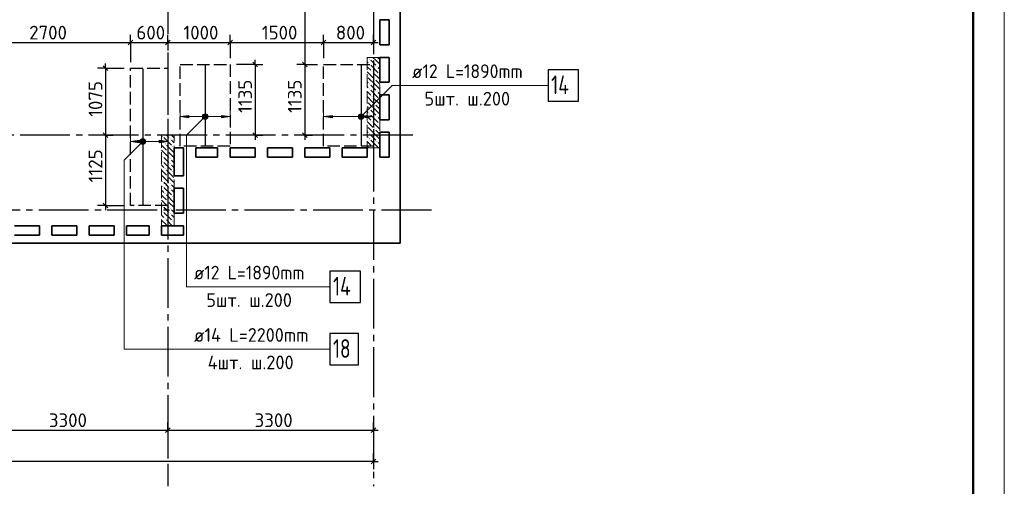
# Model space of a CAD drawing. Header units: millimetres. Extents: x 40580 to 1930067, y -240640 to 81020.
# Tile 122 of 256: x 497851 to 513647, y -224294 to -216810. Entities that reach past the tile are written whole.
import ezdxf

# ---------------------------------------------------------------- set-up
doc = ezdxf.new("R2010")
doc.units = ezdxf.units.MM
for name, pattern in [('______2', [270, 200, -70]), ('______5', [1100, 800, -100, 100, -100]), ('CENTER', [2, 1.25, -0.25, 0.25, -0.25])]:
    doc.linetypes.add(name, pattern=pattern)
for name, color, linetype, lineweight in [('Standard', 7, 'Continuous', 25), ('ДОП Верх по У', 7, 'Continuous', 25), ('ЖБ Перекрытие верхний уровень', 7, 'Continuous', 35), ('ОСИ', 7, 'CENTER', 15), ('Позиционная метка номер позиции', 7, 'Continuous', 13), ('Примечания', 7, 'Continuous', 13)]:
    doc.layers.add(name, color=color, linetype=linetype, lineweight=lineweight)
doc.layers.add('ЖБ Пилон', color=7, linetype='______2', lineweight=13, true_color=0xa0a0a0)
doc.styles.add('ISOCPEUR', font='isocpeur.ttf')

msp = doc.modelspace()

# ---------------------------------------------------------------- hatches: boundary and pattern name
at = {"layer": 'ДОП Верх по У', "linetype": 'Continuous', "lineweight": 13, "transparency": 33554687}
for points in [[(500566.8, -218383.9), (500426.8, -218363.9), (500566.8, -218343.9)], [(502866.8, -218383.9), (502726.8, -218363.9), (502866.8, -218343.9)], [(499766.8, -218783.9), (499626.8, -218763.9), (499766.8, -218743.9)]]:
    msp.add_hatch(color=7, dxfattribs=at).paths.add_polyline_path(points, flags=16)
for points in [[(500794.6, -218382.6), (500794.6, -218345.1), (500789.3, -218363.9)], [(500794.6, -218345.1), (500808.1, -218396.1), (500808.1, -218331.6)], [(500794.6, -218345.1), (500794.6, -218382.6), (500808.1, -218396.1)], [(500808.1, -218331.6), (500826.8, -218401.4), (500826.8, -218326.4)], [(500808.1, -218331.6), (500808.1, -218396.1), (500826.8, -218401.4)], [(500826.8, -218326.4), (500826.8, -218401.4), (500845.6, -218396.1)], [(500826.8, -218326.4), (500845.6, -218396.1), (500845.6, -218331.6)], [(500845.6, -218331.6), (500845.6, -218396.1), (500859.1, -218382.6)], [(500845.6, -218331.6), (500859.1, -218382.6), (500859.1, -218345.1)], [(500859.1, -218345.1), (500859.1, -218382.6), (500864.3, -218363.9)], [(501086.8, -218383.9), (501226.8, -218363.9), (501086.8, -218343.9)], [(503294.6, -218382.6), (503294.6, -218345.1), (503289.3, -218363.9)], [(503294.6, -218345.1), (503308.1, -218396.1), (503308.1, -218331.6)], [(503294.6, -218345.1), (503294.6, -218382.6), (503308.1, -218396.1)], [(503308.1, -218331.6), (503326.8, -218401.4), (503326.8, -218326.4)], [(503308.1, -218331.6), (503308.1, -218396.1), (503326.8, -218401.4)], [(503326.8, -218326.4), (503326.8, -218401.4), (503345.6, -218396.1)], [(503326.8, -218326.4), (503345.6, -218396.1), (503345.6, -218331.6)], [(503345.6, -218331.6), (503345.6, -218396.1), (503359.1, -218382.6)], [(503345.6, -218331.6), (503359.1, -218382.6), (503359.1, -218345.1)], [(503359.1, -218345.1), (503359.1, -218382.6), (503364.3, -218363.9)], [(503386.8, -218383.9), (503526.8, -218363.9), (503386.8, -218343.9)], [(499794.6, -218782.6), (499794.6, -218745.1), (499789.3, -218763.9)], [(499794.6, -218745.1), (499808.1, -218796.1), (499808.1, -218731.6)], [(499794.6, -218745.1), (499794.6, -218782.6), (499808.1, -218796.1)], [(499808.1, -218731.6), (499826.8, -218801.4), (499826.8, -218726.4)], [(499808.1, -218731.6), (499808.1, -218796.1), (499826.8, -218801.4)], [(499826.8, -218726.4), (499826.8, -218801.4), (499845.6, -218796.1)], [(499826.8, -218726.4), (499845.6, -218796.1), (499845.6, -218731.6)], [(499845.6, -218731.6), (499845.6, -218796.1), (499859.1, -218782.6)], [(499845.6, -218731.6), (499859.1, -218782.6), (499859.1, -218745.1)], [(499859.1, -218745.1), (499859.1, -218782.6), (499864.3, -218763.9)], [(500086.8, -218783.9), (500226.8, -218763.9), (500086.8, -218743.9)]]:
    msp.add_hatch(color=7, dxfattribs=at).paths.add_polyline_path(points)
at = {"layer": 'ЖБ Пилон', "linetype": 'Continuous', "lineweight": -3, "transparency": 33554687}
for points in [[(503457.3, -217440.7), (503463.8, -217434.2), (503470.3, -217440.7), (503463.8, -217447.2)], [(503457.3, -217520.7), (503463.8, -217514.2), (503470.3, -217520.7), (503463.8, -217527.2)], [(503497.3, -217640.7), (503503.8, -217634.2), (503510.3, -217640.7), (503503.8, -217647.2)], [(503577.3, -217560.7), (503583.8, -217554.2), (503590.3, -217560.7), (503583.8, -217567.2)], [(503426.8, -217717.3), (503430.3, -217720.7), (503426.8, -217724.2)], [(503537.3, -217760.7), (503543.8, -217754.2), (503550.3, -217760.7), (503543.8, -217767.2)], [(503617.3, -217680.7), (503623.8, -217674.2), (503626.8, -217677.3), (503626.8, -217684.2), (503623.8, -217687.2)], [(503457.3, -217840.7), (503463.8, -217834.2), (503470.3, -217840.7), (503463.8, -217847.2)], [(503457.3, -217920.7), (503463.8, -217914.2), (503470.3, -217920.7), (503463.8, -217927.2)], [(503577.3, -217960.7), (503583.8, -217954.2), (503590.3, -217960.7), (503583.8, -217967.2)], [(503426.8, -218117.3), (503430.3, -218120.7), (503426.8, -218124.2)], [(503497.3, -218040.7), (503503.8, -218034.2), (503510.3, -218040.7), (503503.8, -218047.2)], [(503617.3, -218080.7), (503623.8, -218074.2), (503626.8, -218077.3), (503626.8, -218084.2), (503623.8, -218087.2)], [(503457.3, -218240.7), (503463.8, -218234.2), (503470.3, -218240.7), (503463.8, -218247.2)], [(503537.3, -218160.7), (503543.8, -218154.2), (503550.3, -218160.7), (503543.8, -218167.2)], [(503457.3, -218320.7), (503463.8, -218314.2), (503470.3, -218320.7), (503463.8, -218327.2)], [(503497.3, -218440.7), (503503.8, -218434.2), (503510.3, -218440.7), (503503.8, -218447.2)], [(503577.3, -218360.7), (503583.8, -218354.2), (503590.3, -218360.7), (503583.8, -218367.2)], [(503426.8, -218517.3), (503430.3, -218520.7), (503426.8, -218524.2)], [(503537.3, -218560.7), (503543.8, -218554.2), (503550.3, -218560.7), (503543.8, -218567.2)], [(503617.3, -218480.7), (503623.8, -218474.2), (503626.8, -218477.3), (503626.8, -218484.2), (503623.8, -218487.2)], [(500137.3, -218680.7), (500143.8, -218674.2), (500150.3, -218680.7), (500143.8, -218687.2)], [(500257.3, -218720.7), (500263.8, -218714.2), (500270.3, -218720.7), (500263.8, -218727.2)], [(503457.3, -218640.7), (503463.8, -218634.2), (503470.3, -218640.7), (503463.8, -218647.2)], [(503457.3, -218720.7), (503463.8, -218714.2), (503470.3, -218720.7), (503463.8, -218727.2)], [(503577.3, -218760.7), (503583.8, -218754.2), (503590.3, -218760.7), (503583.8, -218767.2)], [(500177.3, -218800.7), (500183.8, -218794.2), (500190.3, -218800.7), (500183.8, -218807.2)], [(500217.3, -218920.7), (500223.8, -218914.2), (500230.3, -218920.7), (500223.8, -218927.2)], [(500297.3, -218840.7), (500303.8, -218834.2), (500310.3, -218840.7), (500303.8, -218847.2)], [(503497.3, -218840.7), (503503.8, -218834.2), (503510.3, -218840.7), (503503.8, -218847.2)], [(500137.3, -219000.7), (500143.8, -218994.2), (500150.3, -219000.7), (500143.8, -219007.2)], [(500137.3, -219080.7), (500143.8, -219074.2), (500150.3, -219080.7), (500143.8, -219087.2)], [(500257.3, -219040.7), (500263.8, -219034.2), (500270.3, -219040.7), (500263.8, -219047.2)], [(500177.3, -219200.7), (500183.8, -219194.2), (500190.3, -219200.7), (500183.8, -219207.2)], [(500257.3, -219120.7), (500263.8, -219114.2), (500270.3, -219120.7), (500263.8, -219127.2)], [(500297.3, -219240.7), (500303.8, -219234.2), (500310.3, -219240.7), (500303.8, -219247.2)], [(500137.3, -219400.7), (500143.8, -219394.2), (500150.3, -219400.7), (500143.8, -219407.2)], [(500217.3, -219320.7), (500223.8, -219314.2), (500230.3, -219320.7), (500223.8, -219327.2)], [(500137.3, -219480.7), (500143.8, -219474.2), (500150.3, -219480.7), (500143.8, -219487.2)], [(500257.3, -219440.7), (500263.8, -219434.2), (500270.3, -219440.7), (500263.8, -219447.2)], [(500257.3, -219520.7), (500263.8, -219514.2), (500270.3, -219520.7), (500263.8, -219527.2)], [(500177.3, -219600.7), (500183.8, -219594.2), (500190.3, -219600.7), (500183.8, -219607.2)], [(500217.3, -219720.7), (500223.8, -219714.2), (500230.3, -219720.7), (500223.8, -219727.2)], [(500297.3, -219640.7), (500303.8, -219634.2), (500310.3, -219640.7), (500303.8, -219647.2)], [(500137.3, -219800.7), (500143.8, -219794.2), (500150.3, -219800.7), (500143.8, -219807.2)], [(500137.3, -219880.7), (500143.8, -219874.2), (500150.3, -219880.7), (500143.8, -219887.2)], [(500257.3, -219840.7), (500263.8, -219834.2), (500270.3, -219840.7), (500263.8, -219847.2)], [(500177.3, -220000.7), (500183.8, -219994.2), (500190.3, -220000.7), (500183.8, -220007.2)], [(500257.3, -219920.7), (500263.8, -219914.2), (500270.3, -219920.7), (500263.8, -219927.2)], [(500297.3, -220040.7), (500303.8, -220034.2), (500310.3, -220040.7), (500303.8, -220047.2)]]:
    msp.add_hatch(color=7, dxfattribs=at).paths.add_polyline_path(points, flags=16)
at = {"layer": 'Позиционная метка номер позиции', "linetype": 'Continuous', "lineweight": 13, "transparency": 33554687}
for points in [[(500858.6, -218395.7), (500795, -218332), (500783.5, -218352.4)], [(500858.6, -218395.7), (500783.5, -218352.4), (500838.3, -218407.1)], [(500838.3, -218407.1), (500783.5, -218352.4), (500783.5, -218375.3)], [(500838.3, -218407.1), (500783.5, -218375.3), (500815.4, -218407.1)], [(500815.4, -218407.1), (500783.5, -218375.3), (500795, -218395.7)], [(500870.1, -218375.3), (500815.4, -218320.6), (500795, -218332)], [(500870.1, -218375.3), (500795, -218332), (500858.6, -218395.7)], [(500870.1, -218352.4), (500838.3, -218320.6), (500815.4, -218320.6)], [(500870.1, -218352.4), (500815.4, -218320.6), (500870.1, -218375.3)], [(500838.3, -218320.6), (500870.1, -218352.4), (500858.6, -218332)], [(503283.5, -218352.4), (503358.6, -218395.7), (503295, -218332)], [(503283.5, -218375.3), (503338.3, -218407.1), (503283.5, -218352.4)], [(503283.5, -218352.4), (503338.3, -218407.1), (503358.6, -218395.7)], [(503315.4, -218407.1), (503283.5, -218375.3), (503295, -218395.7)], [(503283.5, -218375.3), (503315.4, -218407.1), (503338.3, -218407.1)], [(503295, -218332), (503370.1, -218375.3), (503315.4, -218320.6)], [(503295, -218332), (503358.6, -218395.7), (503370.1, -218375.3)], [(503315.4, -218320.6), (503370.1, -218375.3), (503370.1, -218352.4)], [(503315.4, -218320.6), (503370.1, -218352.4), (503338.3, -218320.6)], [(503338.3, -218320.6), (503370.1, -218352.4), (503358.6, -218332)], [(499858.6, -218795.7), (499795, -218732), (499783.5, -218752.4)], [(499858.6, -218795.7), (499783.5, -218752.4), (499838.3, -218807.1)], [(499838.3, -218807.1), (499783.5, -218752.4), (499783.5, -218775.3)], [(499870.1, -218775.3), (499815.4, -218720.6), (499795, -218732)], [(499870.1, -218775.3), (499795, -218732), (499858.6, -218795.7)], [(499870.1, -218752.4), (499838.3, -218720.6), (499815.4, -218720.6)], [(499870.1, -218752.4), (499815.4, -218720.6), (499870.1, -218775.3)], [(499838.3, -218720.6), (499870.1, -218752.4), (499858.6, -218732)], [(499838.3, -218807.1), (499783.5, -218775.3), (499815.4, -218807.1)], [(499815.4, -218807.1), (499783.5, -218775.3), (499795, -218795.7)]]:
    msp.add_hatch(color=7, dxfattribs=at).paths.add_polyline_path(points)

# ---------------------------------------------------------------- linework, layer by layer
at = {"layer": 'Standard', "color": 7, "linetype": 'Continuous', "lineweight": -3, "transparency": 33554687}
for p, q in [((502423.6, -216183.9), (502423.6, -217526.8)), ((496926.8, -217176.9), (499626.8, -217176.9)), ((499626.8, -217176.9), (500226.8, -217176.9)), ((500226.8, -217176.9), (501226.8, -217176.9)), ((501226.8, -217176.9), (502726.8, -217176.9)), ((502726.8, -217176.9), (503526.8, -217176.9)), ((503526.8, -217176.9), (503601.8, -217176.9)), ((501626.8, -217526.8), (501626.8, -217451.9)), ((499226.8, -217588.9), (499226.8, -217513.9)), ((502423.6, -217526.8), (502423.6, -218663.9)), ((499226.8, -218663.9), (499226.8, -219788.9)), ((501626.8, -218663.9), (501626.8, -218738.9)), ((502423.6, -218663.9), (502423.6, -218738.9)), ((499226.8, -219788.9), (499226.8, -219863.9)), ((496926.8, -223393.9), (500226.8, -223393.9)), ((500226.8, -223393.9), (503526.8, -223393.9)), ((503526.8, -223393.9), (503601.8, -223393.9)), ((503526.8, -223893.9), (461446.8, -223893.9)), ((503526.8, -223893.9), (503601.8, -223893.9))]:
    msp.add_line(p, q, dxfattribs=at)
at = {"layer": 'Standard', "color": 7, "linetype": 'Continuous', "lineweight": 25, "transparency": 33554687}
for p, q in [((499589.3, -217214.4), (499664.3, -217139.4)), ((500189.3, -217214.4), (500264.3, -217139.4)), ((501189.3, -217214.4), (501264.3, -217139.4)), ((502689.3, -217214.4), (502764.3, -217139.4)), ((503489.3, -217214.4), (503564.3, -217139.4)), ((501589.3, -217489.4), (501664.3, -217564.4)), ((502386.1, -217489.4), (502461.1, -217564.4)), ((499189.3, -217551.4), (499264.3, -217626.4)), ((499189.3, -218626.4), (499264.3, -218701.4)), ((501589.3, -218626.4), (501664.3, -218701.4)), ((502386.1, -218626.4), (502461.1, -218701.4)), ((499189.3, -219751.4), (499264.3, -219826.4)), ((500189.3, -223431.4), (500264.3, -223356.4)), ((503489.3, -223431.4), (503564.3, -223356.4)), ((503564.3, -223856.4), (503489.3, -223931.4))]:
    msp.add_line(p, q, dxfattribs=at)
at = {"layer": 'Standard', "color": 251, "linetype": 'Continuous', "lineweight": -3, "true_color": 0x656565, "transparency": 33554687}
for p, q in [((499626.8, -217176.9), (499626.8, -217051.9)), ((499626.8, -217176.9), (499626.8, -217301.9)), ((499626.8, -217176.9), (499626.8, -217488.9)), ((500226.8, -217176.9), (500226.8, -217051.9)), ((500226.8, -217176.9), (500226.8, -217301.9)), ((500226.8, -217176.9), (500226.8, -217193.7)), ((501226.8, -217176.9), (501226.8, -217051.9)), ((501226.8, -217176.9), (501226.8, -217301.9)), ((501226.8, -217176.9), (501226.8, -217426.8)), ((502726.8, -217176.9), (502726.8, -217051.9)), ((502726.8, -217176.9), (502726.8, -217301.9)), ((502726.8, -217176.9), (502726.8, -217426.8)), ((503526.8, -217176.9), (503526.8, -217051.9)), ((503526.8, -217176.9), (503526.8, -217301.9)), ((503526.8, -217176.9), (503526.8, -217176.9)), ((499226.8, -217588.9), (499101.8, -217588.9)), ((499226.8, -217588.9), (499351.8, -217588.9)), ((499226.8, -217588.9), (499526.8, -217588.9)), ((501626.8, -217526.8), (501326.8, -217526.8)), ((501626.8, -217526.8), (501501.8, -217526.8)), ((501626.8, -217526.8), (501751.8, -217526.8)), ((502423.6, -217526.8), (502298.6, -217526.8)), ((502423.6, -217526.8), (502548.6, -217526.8)), ((502423.6, -217526.8), (502626.8, -217526.8)), ((499226.8, -218663.9), (499101.8, -218663.9)), ((499226.8, -218663.9), (499218.2, -218663.9)), ((499226.8, -218663.9), (499351.8, -218663.9)), ((501626.8, -218663.9), (501326.8, -218663.9)), ((501626.8, -218663.9), (501501.8, -218663.9)), ((501626.8, -218663.9), (501751.8, -218663.9)), ((502423.6, -218663.9), (502298.6, -218663.9)), ((502423.6, -218663.9), (502548.6, -218663.9)), ((502423.6, -218663.9), (502423.6, -218663.9)), ((499226.8, -219788.9), (499101.8, -219788.9)), ((499226.8, -219788.9), (499351.8, -219788.9)), ((499226.8, -219788.9), (499526.8, -219788.9)), ((500226.8, -223393.9), (500226.8, -223268.9)), ((503526.8, -223393.9), (503526.8, -223268.9)), ((500226.8, -223393.9), (500226.8, -223518.9)), ((500226.8, -223393.9), (500226.8, -223846.1)), ((503526.8, -223393.9), (503526.8, -223518.9)), ((503526.8, -223393.9), (503526.8, -223846.1)), ((503526.8, -223893.9), (503526.8, -223768.9)), ((503526.8, -223893.9), (503526.8, -224018.9)), ((503526.8, -223893.9), (503526.8, -223943.9))]:
    msp.add_line(p, q, dxfattribs=at)
at = {"layer": 'Standard', "color": 7, "linetype": 'Continuous', "lineweight": 13, "transparency": 33554687}
msp.add_lwpolyline([(454246.8, -240263.9), (513646.8, -240263.9), (513646.8, -198263.9), (454246.8, -198263.9), (454246.8, -240263.9)], close=True, dxfattribs=at)
at = {"layer": 'Standard', "color": 7, "linetype": 'Continuous', "lineweight": 50, "transparency": 33554687}
msp.add_lwpolyline([(456246.8, -198763.9), (513146.8, -198763.9), (513146.8, -239763.9), (456246.8, -239763.9), (456246.8, -198763.9)], close=True, dxfattribs=at)
at = {"layer": 'Standard', "color": 7, "linetype": 'Continuous', "lineweight": -3, "transparency": 33554687}
for points in [[(499226.8, -217588.9), (499226.8, -218424.1), (499226.8, -218424.1), (499226.8, -218663.9)], [(501626.8, -217526.8), (501626.8, -218351.2), (501626.8, -218351.2), (501626.8, -218663.9)]]:
    msp.add_lwpolyline(points, dxfattribs=at)
at = {"layer": 'ДОП Верх по У', "color": 7, "linetype": 'Continuous', "lineweight": -3, "transparency": 33554687}
for p, q in [((499826.8, -217595.9), (499826.8, -219781.9)), ((500826.8, -217532.9), (500826.8, -218832.9)), ((503326.8, -217532.9), (503326.8, -218832.9))]:
    msp.add_line(p, q, dxfattribs=at)
at = {"layer": 'ДОП Верх по У', "color": 7, "linetype": 'Continuous', "lineweight": 13, "transparency": 33554687}
for p, q in [((504126.8, -217863.9), (506168.8, -217863.9)), ((500626.8, -221093.9), (502668.8, -221093.9)), ((500626.8, -222093.9), (502734.8, -222093.9))]:
    msp.add_line(p, q, dxfattribs=at)
at = {"layer": 'ДОП Верх по У', "color": 251, "linetype": 'Continuous', "lineweight": 13, "true_color": 0x494949, "transparency": 33554687}
for p, q in [((500426.8, -218363.9), (500426.8, -218263.9)), ((501226.8, -218363.9), (501226.8, -218263.9)), ((502726.8, -218363.9), (502726.8, -218263.9)), ((503526.8, -218363.9), (503526.8, -218263.9)), ((500426.8, -218363.9), (500566.8, -218343.9)), ((500566.8, -218383.9), (500426.8, -218363.9)), ((500426.8, -218363.9), (500426.8, -218463.9)), ((500426.8, -218363.9), (500426.8, -218363.9)), ((500566.8, -218343.9), (500566.8, -218383.9)), ((500566.8, -218363.9), (500796.8, -218363.9)), ((500826.8, -218326.4), (500826.8, -218326.4)), ((500826.8, -218401.4), (500826.8, -218401.4)), ((500856.8, -218363.9), (501086.8, -218363.9)), ((501226.8, -218363.9), (501086.8, -218343.9)), ((501086.8, -218343.9), (501086.8, -218383.9)), ((501086.8, -218383.9), (501226.8, -218363.9)), ((501226.8, -218363.9), (501226.8, -218463.9)), ((501226.8, -218363.9), (501226.8, -218363.9)), ((502726.8, -218363.9), (502866.8, -218343.9)), ((502866.8, -218383.9), (502726.8, -218363.9)), ((502726.8, -218363.9), (502726.8, -218463.9)), ((502726.8, -218363.9), (502726.8, -218363.9)), ((502866.8, -218343.9), (502866.8, -218383.9)), ((502866.8, -218363.9), (503296.8, -218363.9)), ((503326.8, -218326.4), (503326.8, -218326.4)), ((503326.8, -218401.4), (503326.8, -218401.4)), ((503356.8, -218363.9), (503386.8, -218363.9)), ((503526.8, -218363.9), (503386.8, -218343.9)), ((503386.8, -218343.9), (503386.8, -218383.9)), ((503386.8, -218383.9), (503526.8, -218363.9)), ((503526.8, -218363.9), (503526.8, -218463.9)), ((503526.8, -218363.9), (503526.8, -218363.9)), ((499626.8, -218763.9), (499626.8, -218663.9)), ((499626.8, -218763.9), (499766.8, -218743.9)), ((499766.8, -218783.9), (499626.8, -218763.9)), ((499626.8, -218763.9), (499626.8, -218863.9)), ((499626.8, -218763.9), (499626.8, -218763.9)), ((499766.8, -218743.9), (499766.8, -218783.9)), ((499766.8, -218763.9), (499796.8, -218763.9)), ((499826.8, -218726.4), (499826.8, -218726.4)), ((499856.8, -218763.9), (500086.8, -218763.9)), ((500226.8, -218763.9), (500086.8, -218743.9)), ((500086.8, -218743.9), (500086.8, -218783.9)), ((500086.8, -218783.9), (500226.8, -218763.9)), ((500226.8, -218763.9), (500226.8, -218663.9)), ((500226.8, -218763.9), (500226.8, -218863.9)), ((500226.8, -218763.9), (500226.8, -218763.9)), ((499826.8, -218801.4), (499826.8, -218801.4))]:
    msp.add_line(p, q, dxfattribs=at)
at = {"layer": 'ДОП Верх по У', "color": 7, "linetype": 'Continuous', "lineweight": 25, "transparency": 33554687}
for points in [[(506326.8, -218113.9), (506816.8, -218113.9), (506816.8, -217613.9), (506326.8, -217613.9), (506326.8, -218113.9)], [(502826.8, -221343.9), (503316.8, -221343.9), (503316.8, -220843.9), (502826.8, -220843.9), (502826.8, -221343.9)], [(502826.8, -222343.9), (503286.8, -222343.9), (503286.8, -221843.9), (502826.8, -221843.9), (502826.8, -222343.9)]]:
    msp.add_lwpolyline(points, dxfattribs=at)
at = {"layer": 'ДОП Верх по У', "color": 251, "linetype": 'Continuous', "lineweight": 13, "true_color": 0x494949, "transparency": 33554687}
for centre in [(500826.8, -218363.9), (503326.8, -218363.9), (499826.8, -218763.9)]:
    msp.add_circle(centre, 37.5, dxfattribs=at)
at = {"layer": 'ЖБ Перекрытие верхний уровень', "transparency": 33554687}
for p, q in [((503956.8, -220393.9), (503956.8, -205433.9)), ((503626.8, -217213.9), (503626.8, -216813.9)), ((503626.8, -216813.9), (503776.8, -216813.9)), ((503776.8, -216813.9), (503776.8, -217213.9)), ((503776.8, -217213.9), (503626.8, -217213.9)), ((503626.8, -217813.9), (503626.8, -217413.9)), ((503626.8, -217413.9), (503776.8, -217413.9)), ((503776.8, -217413.9), (503776.8, -217813.9)), ((503776.8, -217813.9), (503626.8, -217813.9)), ((503626.8, -218413.9), (503626.8, -218013.9)), ((503626.8, -218013.9), (503776.8, -218013.9)), ((503776.8, -218013.9), (503776.8, -218413.9)), ((503776.8, -218413.9), (503626.8, -218413.9)), ((503626.8, -219013.9), (503626.8, -218613.9)), ((503626.8, -218613.9), (503776.8, -218613.9)), ((503776.8, -218613.9), (503776.8, -219013.9)), ((500326.8, -219313.9), (500326.8, -218863.9)), ((500326.8, -218863.9), (500476.8, -218863.9)), ((500476.8, -218863.9), (500476.8, -219313.9)), ((500676.8, -219013.9), (500676.8, -218863.9)), ((500676.8, -218863.9), (501026.8, -218863.9)), ((501026.8, -218863.9), (501026.8, -219013.9)), ((501226.8, -219013.9), (501226.8, -218863.9)), ((501226.8, -218863.9), (501626.8, -218863.9)), ((501626.8, -218863.9), (501626.8, -219013.9)), ((501826.8, -219013.9), (501826.8, -218863.9)), ((501826.8, -218863.9), (502226.8, -218863.9)), ((502226.8, -218863.9), (502226.8, -219013.9)), ((502426.8, -219013.9), (502426.8, -218863.9)), ((502426.8, -218863.9), (502826.8, -218863.9)), ((502826.8, -218863.9), (502826.8, -219013.9)), ((503026.8, -219013.9), (503026.8, -218863.9)), ((503026.8, -218863.9), (503426.8, -218863.9)), ((503426.8, -218863.9), (503426.8, -219013.9)), ((501026.8, -219013.9), (500676.8, -219013.9)), ((501626.8, -219013.9), (501226.8, -219013.9)), ((502226.8, -219013.9), (501826.8, -219013.9)), ((502826.8, -219013.9), (502426.8, -219013.9)), ((503426.8, -219013.9), (503026.8, -219013.9)), ((503776.8, -219013.9), (503626.8, -219013.9)), ((500476.8, -219313.9), (500326.8, -219313.9)), ((500326.8, -219913.9), (500326.8, -219513.9)), ((500326.8, -219513.9), (500476.8, -219513.9)), ((500476.8, -219513.9), (500476.8, -219913.9)), ((500476.8, -219913.9), (500326.8, -219913.9)), ((497766.8, -220113.9), (498166.8, -220113.9)), ((498166.8, -220113.9), (498166.8, -220263.9)), ((498366.8, -220263.9), (498366.8, -220113.9)), ((498366.8, -220113.9), (498766.8, -220113.9)), ((498766.8, -220113.9), (498766.8, -220263.9)), ((498966.8, -220263.9), (498966.8, -220113.9)), ((498966.8, -220113.9), (499366.8, -220113.9)), ((499366.8, -220113.9), (499366.8, -220263.9)), ((499566.8, -220263.9), (499566.8, -220113.9)), ((499566.8, -220113.9), (499926.8, -220113.9)), ((499926.8, -220113.9), (499926.8, -220263.9)), ((500126.8, -220263.9), (500126.8, -220113.9)), ((500126.8, -220113.9), (500476.8, -220113.9)), ((500476.8, -220113.9), (500476.8, -220263.9)), ((498166.8, -220263.9), (497766.8, -220263.9)), ((498766.8, -220263.9), (498366.8, -220263.9)), ((499366.8, -220263.9), (498966.8, -220263.9)), ((499926.8, -220263.9), (499566.8, -220263.9)), ((500476.8, -220263.9), (500126.8, -220263.9)), ((482486.8, -220393.9), (503956.8, -220393.9))]:
    msp.add_line(p, q, dxfattribs=at)
at = {"layer": 'ЖБ Пилон', "color": 253, "linetype": '______2', "lineweight": 13, "true_color": 0xa0a0a0, "transparency": 33554687}
for p, q in [((503426.8, -217413.9), (503426.8, -218863.9)), ((503626.8, -217413.9), (503426.8, -217413.9)), ((503626.8, -218863.9), (503626.8, -217413.9)), ((500126.8, -218663.9), (500126.8, -220113.9)), ((500326.8, -218663.9), (500126.8, -218663.9)), ((500326.8, -220113.9), (500326.8, -218663.9)), ((503426.8, -218863.9), (503626.8, -218863.9)), ((500126.8, -220113.9), (500326.8, -220113.9))]:
    msp.add_line(p, q, dxfattribs=at)
at = {"layer": 'ЖБ Пилон', "color": 9, "linetype": 'Continuous', "lineweight": -3, "true_color": 0xc7c7c7, "transparency": 33554687}
for p, q in [((503443.8, -217500.7), (503426.8, -217483.8)), ((503436.9, -217413.9), (503443.8, -217420.7)), ((503483.8, -217460.7), (503563.8, -217540.7)), ((503563.8, -217460.7), (503516.9, -217413.9)), ((503563.8, -217460.7), (503626.8, -217523.8)), ((503596.9, -217413.9), (503626.8, -217443.8)), ((503426.8, -217563.8), (503483.8, -217620.7)), ((503426.8, -217643.8), (503523.8, -217740.7)), ((503483.8, -217540.7), (503603.8, -217660.7)), ((503626.8, -217763.8), (503523.8, -217660.7)), ((503626.8, -217603.8), (503603.8, -217580.7)), ((503426.8, -217803.8), (503443.8, -217820.7)), ((503563.8, -217860.7), (503443.8, -217740.7)), ((503563.8, -217780.7), (503626.8, -217843.8)), ((503443.8, -217900.7), (503426.8, -217883.8)), ((503426.8, -217963.8), (503483.8, -218020.7)), ((503483.8, -217860.7), (503563.8, -217940.7)), ((503483.8, -217940.7), (503603.8, -218060.7)), ((503563.8, -217860.7), (503626.8, -217923.8)), ((503626.8, -218003.8), (503603.8, -217980.7)), ((503426.8, -218043.8), (503523.8, -218140.7)), ((503626.8, -218163.8), (503523.8, -218060.7)), ((503426.8, -218203.8), (503443.8, -218220.7)), ((503443.8, -218300.7), (503426.8, -218283.8)), ((503563.8, -218260.7), (503443.8, -218140.7)), ((503483.8, -218260.7), (503563.8, -218340.7)), ((503563.8, -218180.7), (503626.8, -218243.8)), ((503563.8, -218260.7), (503626.8, -218323.8)), ((503426.8, -218363.8), (503483.8, -218420.7)), ((503426.8, -218443.8), (503523.8, -218540.7)), ((503483.8, -218340.7), (503603.8, -218460.7)), ((503626.8, -218403.8), (503603.8, -218380.7)), ((503426.8, -218603.8), (503443.8, -218620.7)), ((503563.8, -218660.7), (503443.8, -218540.7)), ((503626.8, -218563.8), (503523.8, -218460.7)), ((503563.8, -218580.7), (503626.8, -218643.8)), ((500126.8, -218743.8), (500163.8, -218780.7)), ((500163.8, -218700.7), (500283.8, -218820.7)), ((500243.8, -218700.7), (500206.9, -218663.9)), ((500283.8, -218740.7), (500326.8, -218783.8)), ((500286.9, -218663.9), (500326.8, -218703.8)), ((503443.8, -218700.7), (503426.8, -218683.8)), ((503426.8, -218763.8), (503483.8, -218820.7)), ((503483.8, -218660.7), (503563.8, -218740.7)), ((503483.8, -218740.7), (503603.8, -218860.7)), ((503563.8, -218660.7), (503626.8, -218723.8)), ((500126.8, -218823.8), (500203.8, -218900.7)), ((500126.8, -218903.8), (500243.8, -219020.7)), ((500203.8, -218820.7), (500323.8, -218940.7)), ((500326.8, -218863.8), (500323.8, -218860.7)), ((503426.8, -218843.8), (503446.9, -218863.9)), ((503526.9, -218863.9), (503523.8, -218860.7)), ((503626.8, -218803.8), (503603.8, -218780.7)), ((500203.8, -219060.7), (500163.8, -219020.7)), ((500243.8, -219100.7), (500203.8, -219060.7)), ((500326.8, -219023.8), (500243.8, -218940.7)), ((500283.8, -219060.7), (500326.8, -219103.8)), ((500126.8, -219143.8), (500163.8, -219180.7)), ((500126.8, -219223.8), (500203.8, -219300.7)), ((500163.8, -219100.7), (500283.8, -219220.7)), ((500203.8, -219220.7), (500323.8, -219340.7)), ((500283.8, -219140.7), (500326.8, -219183.8)), ((500126.8, -219303.8), (500243.8, -219420.7)), ((500326.8, -219423.8), (500243.8, -219340.7)), ((500326.8, -219263.8), (500323.8, -219260.7)), ((500126.8, -219543.8), (500163.8, -219580.7)), ((500203.8, -219460.7), (500163.8, -219420.7)), ((500163.8, -219500.7), (500283.8, -219620.7)), ((500243.8, -219500.7), (500203.8, -219460.7)), ((500283.8, -219460.7), (500326.8, -219503.8)), ((500283.8, -219540.7), (500326.8, -219583.8)), ((500126.8, -219623.8), (500203.8, -219700.7)), ((500126.8, -219703.8), (500243.8, -219820.7)), ((500203.8, -219620.7), (500323.8, -219740.7)), ((500326.8, -219663.8), (500323.8, -219660.7)), ((500203.8, -219860.7), (500163.8, -219820.7)), ((500243.8, -219900.7), (500203.8, -219860.7)), ((500326.8, -219823.8), (500243.8, -219740.7)), ((500283.8, -219860.7), (500326.8, -219903.8)), ((500126.8, -219943.8), (500163.8, -219980.7)), ((500126.8, -220023.8), (500203.8, -220100.7)), ((500163.8, -219900.7), (500283.8, -220020.7)), ((500203.8, -220020.7), (500296.9, -220113.9)), ((500283.8, -219940.7), (500326.8, -219983.8)), ((500126.8, -220103.8), (500136.9, -220113.9)), ((500326.8, -220063.8), (500323.8, -220060.7))]:
    msp.add_line(p, q, dxfattribs=at)
at = {"layer": 'ОСИ', "color": 8, "linetype": '______5', "lineweight": -3, "transparency": 33554687}
for p, q in [((503526.8, -204463.9), (503526.8, -224293.9)), ((500226.8, -205233.9), (500226.8, -224293.9)), ((504156.8, -218663.9), (458846.8, -218663.9)), ((504456.8, -219863.9), (458846.8, -219863.9))]:
    msp.add_line(p, q, dxfattribs=at)
at = {"layer": 'Позиционная метка номер позиции', "color": 7, "linetype": 'Continuous', "lineweight": 13, "transparency": 33554687}
for p, q in [((500795, -218332), (500795, -218332)), ((500795, -218395.7), (500795, -218395.7)), ((500858.6, -218332), (500858.6, -218332)), ((500858.6, -218395.7), (500858.6, -218395.7)), ((503295, -218332), (503295, -218332)), ((503295, -218395.7), (503295, -218395.7)), ((503358.6, -218332), (503358.6, -218332)), ((503358.6, -218395.7), (503358.6, -218395.7)), ((499795, -218732), (499795, -218732)), ((499858.6, -218732), (499858.6, -218732)), ((499795, -218795.7), (499795, -218795.7)), ((499858.6, -218795.7), (499858.6, -218795.7))]:
    msp.add_line(p, q, dxfattribs=at)
for points in [[(503326.8, -218363.9), (503826.8, -217863.9), (506326.8, -217863.9)], [(500826.8, -218363.9), (500526.8, -218663.9), (500526.8, -221093.9), (502826.8, -221093.9)], [(499826.8, -218763.9), (499526.8, -219063.9), (499526.8, -222093.9), (502826.8, -222093.9)]]:
    msp.add_lwpolyline(points, dxfattribs=at)
for centre in [(500826.8, -218363.9), (503326.8, -218363.9), (499826.8, -218763.9)]:
    msp.add_circle(centre, 45, dxfattribs=at)
at = {"layer": 'Примечания', "color": 7, "linetype": '______2', "lineweight": -3, "transparency": 33554687}
for p, q in [((499626.8, -217588.9), (500226.8, -217588.9)), ((499626.8, -219788.9), (499626.8, -217588.9)), ((500226.8, -217588.9), (500226.8, -219788.9)), ((500426.8, -217526.8), (501226.8, -217526.8)), ((500426.8, -218838.9), (500426.8, -217526.8)), ((501226.8, -217526.8), (501226.8, -218838.9)), ((502726.8, -217526.8), (503526.8, -217526.8)), ((502726.8, -218838.9), (502726.8, -217526.8)), ((503526.8, -217526.8), (503526.8, -218838.9)), ((501226.8, -218838.9), (500426.8, -218838.9)), ((503526.8, -218838.9), (502726.8, -218838.9)), ((500226.8, -219788.9), (499626.8, -219788.9))]:
    msp.add_line(p, q, dxfattribs=at)

# ---------------------------------------------------------------- texts
at = {"layer": 'Standard', "color": 7, "linetype": 'Continuous', "lineweight": 25, "transparency": 33554687, "char_height": 220, "attachment_point": 7, "style": 'ISOCPEUR'}
for s, insert, width in [('2700', (498003.1, -217126.8), 672.628), ('600', (499723.5, -217126.8), 531.973), ('1000', (500476.6, -217126.8), 625.735), ('1500', (501734.4, -217126.8), 610.165), ('800', (502923.5, -217126.8), 531.967), ('3300', (498318.8, -223343.9), 641.476), ('3300', (501618.8, -223343.9), 641.476)]:
    msp.add_mtext(s, dxfattribs=dict(at, insert=insert, width=width))
at = {"layer": 'Standard', "color": 7, "linetype": 'Continuous', "lineweight": 25, "transparency": 33554687, "char_height": 220, "attachment_point": 7, "rotation": 90, "style": 'ISOCPEUR'}
for s, insert, width in [('1135', (501576.8, -218306.4), 547.708), ('1135', (502373.5, -218306.4), 547.708), ('1075', (499176.8, -218368.7), 610.171), ('1125', (499176.8, -219420.2), 563.284)]:
    msp.add_mtext(s, dxfattribs=dict(at, insert=insert, width=width))
at = {"layer": 'ДОП Верх по У', "color": 7, "linetype": 'Continuous', "lineweight": 13, "transparency": 33554687, "attachment_point": 7, "style": 'ISOCPEUR'}
for s, insert, char_height, width in [('\\W0.94;ø12 L=1890mm ', (504146.8, -217746.5), 220, 2105.673), ('\\W0.76;14', (506376.8, -218003.9), 300, 504.567), ('\\W0.97;5шт. ш.200 ', (504344.8, -218186.5), 220, 1713.19), ('\\W0.94;ø12 L=1890mm ', (500646.8, -220976.5), 220, 2105.673), ('\\W0.76;14', (502876.8, -221233.9), 300, 504.551), ('\\W0.97;5шт. ш.200 ', (500844.8, -221416.5), 220, 1713.19), ('\\W0.96;ø14 L=2200mm ', (500646.8, -221976.5), 220, 2173.894), ('\\W0.75;18', (502876.8, -222233.9), 300, 472.633), ('\\W0.97;4шт. ш.200 ', (500866.8, -222416.5), 220, 1735.063)]:
    msp.add_mtext(s, dxfattribs=dict(at, insert=insert, char_height=char_height, width=width))

doc.saveas('drawing.dxf')
